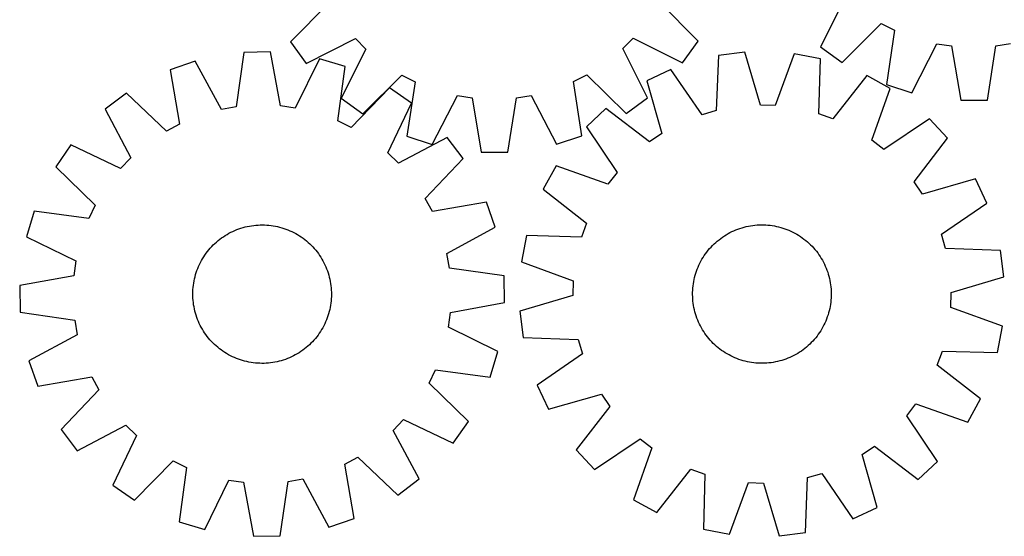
# Model space of a CAD drawing. Header units: millimetres. Extents: x 7 to 1493, y 7 to 2993.
# Tile 5 of 13: x 7 to 575, y 2113 to 2412. Entities that reach past the tile are written whole.
import ezdxf

# ---------------------------------------------------------------- set-up
doc = ezdxf.new("R2010")
doc.units = ezdxf.units.MM
doc.layers.add('CUT', color=7, linetype='CONTINUOUS', true_color=0x000000)

msp = doc.modelspace()

# ---------------------------------------------------------------- linework, layer by layer
at = {"layer": 'CUT'}
for p, q in [((185.123834, 2421.334537), (162.824538, 2398.713393)), ((398.050414, 2399.100922), (375.676703, 2421.648468)), ((482.856206, 2424.233363), (468.746874, 2395.774595)), ((481.243593, 2386.798931), (503.705799, 2409.258318)), ((503.705799, 2409.258318), (511.366714, 2405.407376)), ((511.366714, 2405.407376), (506.742184, 2373.981456)), ((162.824538, 2398.713393), (171.888726, 2386.280733)), ((171.888726, 2386.280733), (200.246574, 2400.591821)), ((200.246574, 2400.591821), (206.319531, 2394.538842)), ((354.569412, 2394.783079), (360.622392, 2400.856036)), ((360.622392, 2400.856036), (389.02724, 2386.638463)), ((389.02724, 2386.638463), (398.050414, 2399.100922)), ((135.940857, 2392.580955), (131.428496, 2361.138733)), ((151.323812, 2392.889538), (135.940857, 2392.580955)), ((157.0935, 2361.653573), (151.323812, 2392.889538)), ((206.319531, 2394.538842), (192.101957, 2366.133994)), ((368.8805, 2366.425232), (354.569412, 2394.783079)), ((424.999934, 2392.669834), (409.735144, 2390.741958)), ((434.029056, 2362.215775), (424.999934, 2392.669834)), ((468.746874, 2395.774595), (481.243593, 2386.798931)), ((521.400904, 2369.306791), (535.823399, 2397.60814)), ((535.823399, 2397.60814), (544.299368, 2396.31303)), ((544.299368, 2396.31303), (549.612323, 2364.996145)), ((564.998144, 2365.080068), (569.969154, 2396.453047)), ((569.969154, 2396.453047), (578.430491, 2397.840542)), ((107.848579, 2387.552066), (93.313876, 2382.504991)), ((122.988321, 2359.62783), (107.848579, 2387.552066)), ((179.595169, 2388.991304), (165.587477, 2360.48237)), ((194.320586, 2384.531189), (179.595169, 2388.991304)), ((409.735144, 2390.741958), (408.561199, 2358.999295)), ((453.52467, 2391.772461), (442.59916, 2361.946164)), ((468.638095, 2388.888901), (453.52467, 2391.772461)), ((467.814479, 2357.135218), (468.638095, 2388.888901)), ((93.313876, 2382.504991), (98.738546, 2351.207265)), ((190.155441, 2353.04109), (194.320586, 2384.531189)), ((382.329204, 2382.780782), (368.407272, 2376.230182)), ((400.327231, 2356.607403), (382.329204, 2382.780782)), ((204.564416, 2357.11082), (227.111962, 2379.48453)), ((227.111962, 2379.48453), (234.758161, 2375.604451)), ((234.758161, 2375.604451), (230.014026, 2344.196364)), ((326.193324, 2375.755088), (333.826696, 2379.66034)), ((331.04092, 2344.362803), (326.193324, 2375.755088)), ((333.826696, 2379.66034), (356.44784, 2357.361044)), ((368.407272, 2376.230182), (377.099806, 2345.678348)), ((495.489428, 2379.220821), (475.881817, 2354.230495)), ((508.97208, 2371.808087), (495.489428, 2379.220821)), ((220.003624, 2372.087419), (197.871772, 2349.302426)), ((232.630077, 2363.295194), (220.003624, 2372.087419)), ((498.376346, 2341.863051), (508.97208, 2371.808087)), ((506.742184, 2373.981456), (521.400904, 2369.306791)), ((68.150544, 2369.041242), (55.886851, 2359.749719)), ((91.178358, 2347.162153), (68.150544, 2369.041242)), ((192.101957, 2366.133994), (204.564416, 2357.11082)), ((244.654843, 2339.465927), (259.184977, 2367.712165)), ((259.184977, 2367.712165), (267.655954, 2366.384796)), ((267.655954, 2366.384796), (272.849647, 2335.047912)), ((288.235676, 2335.07326), (293.326087, 2366.427087)), ((293.326087, 2366.427087), (301.792645, 2367.78236)), ((301.792645, 2367.78236), (316.41577, 2339.584151)), ((356.44784, 2357.361044), (368.8805, 2366.425232)), ((549.612323, 2364.996145), (564.998144, 2365.080068)), ((55.886851, 2359.749719), (70.717549, 2331.660127)), ((131.428496, 2361.138733), (122.988321, 2359.62783)), ((165.587477, 2360.48237), (157.0935, 2361.653573)), ((218.937813, 2334.63343), (232.630077, 2363.295194)), ((344.802814, 2360.189754), (333.586516, 2349.65765)), ((370.007973, 2340.859087), (344.802814, 2360.189754)), ((408.561199, 2358.999295), (400.327231, 2356.607403)), ((442.59916, 2361.946164), (434.029056, 2362.215775)), ((197.871772, 2349.302426), (190.155441, 2353.04109)), ((475.881817, 2354.230495), (467.814479, 2357.135218)), ((531.521614, 2354.315678), (505.151233, 2336.607551)), ((542.053718, 2343.09938), (531.521614, 2354.315678)), ((98.738546, 2351.207265), (91.178358, 2347.162153)), ((333.586516, 2349.65765), (351.294643, 2323.287269)), ((253.210761, 2343.52397), (225.121169, 2328.693272)), ((230.014026, 2344.196364), (244.654843, 2339.465927)), ((262.502283, 2331.260278), (253.210761, 2343.52397)), ((316.41577, 2339.584151), (331.04092, 2344.362803)), ((377.099806, 2345.678348), (370.007973, 2340.859087)), ((505.151233, 2336.607551), (498.376346, 2341.863051)), ((522.723051, 2317.894221), (542.053718, 2343.09938)), ((36.115628, 2339.169035), (27.323402, 2326.542582)), ((64.777391, 2325.476771), (36.115628, 2339.169035)), ((70.717549, 2331.660127), (64.777391, 2325.476771)), ((225.121169, 2328.693272), (218.937813, 2334.63343)), ((240.623195, 2308.232464), (262.502283, 2331.260278)), ((272.849647, 2335.047912), (288.235676, 2335.07326)), ((27.323402, 2326.542582), (50.108395, 2304.410731)), ((316.094107, 2327.108116), (308.681373, 2313.625464)), ((346.039143, 2316.512383), (316.094107, 2327.108116)), ((351.294643, 2323.287269), (346.039143, 2316.512383)), ((558.094146, 2319.494922), (527.542312, 2310.802388)), ((564.644746, 2305.57299), (558.094146, 2319.494922)), ((308.681373, 2313.625464), (333.671699, 2294.017853)), ((527.542312, 2310.802388), (522.723051, 2317.894221)), ((244.668306, 2300.672275), (240.623195, 2308.232464)), ((50.108395, 2304.410731), (46.369731, 2296.6944)), ((275.966033, 2306.096946), (244.668306, 2300.672275)), ((281.013107, 2291.562243), (275.966033, 2306.096946)), ((538.471367, 2287.574963), (564.644746, 2305.57299)), ((14.879632, 2300.859545), (10.419517, 2286.134127)), ((46.369731, 2296.6944), (14.879632, 2300.859545)), ((130.678768, 2289.740523), (131.84138, 2290.217326)), ((131.84138, 2290.217326), (133.018394, 2290.657375)), ((133.018394, 2290.657375), (134.208651, 2291.060236)), ((134.208651, 2291.060236), (135.410974, 2291.425512)), ((135.410974, 2291.425512), (136.624177, 2291.752841)), ((136.624177, 2291.752841), (137.847063, 2292.041901)), ((137.847063, 2292.041901), (139.078426, 2292.292407)), ((139.078426, 2292.292407), (140.317049, 2292.504111)), ((140.317049, 2292.504111), (141.561712, 2292.676804)), ((141.561712, 2292.676804), (142.811184, 2292.810317)), ((142.811184, 2292.810317), (144.064233, 2292.904516)), ((144.064233, 2292.904516), (145.319624, 2292.95931)), ((145.319624, 2292.95931), (146.576115, 2292.974644)), ((146.576115, 2292.974644), (147.832469, 2292.950504)), ((147.832469, 2292.950504), (149.087444, 2292.886912)), ((149.087444, 2292.886912), (150.339803, 2292.783932)), ((150.339803, 2292.783932), (151.588309, 2292.641665)), ((151.588309, 2292.641665), (152.83173, 2292.460251)), ((152.83173, 2292.460251), (154.068839, 2292.239871)), ((154.068839, 2292.239871), (155.298415, 2291.980741)), ((155.298415, 2291.980741), (156.519246, 2291.683116)), ((156.519246, 2291.683116), (157.730125, 2291.347291)), ((157.730125, 2291.347291), (158.929858, 2290.973598)), ((158.929858, 2290.973598), (160.117262, 2290.562404)), ((160.117262, 2290.562404), (161.291163, 2290.114116)), ((161.291163, 2290.114116), (162.450404, 2289.629176)), ((253.088871, 2276.4225), (281.013107, 2291.562243)), ((333.671699, 2294.017853), (330.766976, 2285.950515)), ((418.710549, 2289.603938), (419.867686, 2290.093877)), ((419.867686, 2290.093877), (421.039642, 2290.547228)), ((421.039642, 2290.547228), (422.225259, 2290.963543)), ((422.225259, 2290.963543), (423.423368, 2291.342411)), ((423.423368, 2291.342411), (424.632787, 2291.683459)), ((424.632787, 2291.683459), (425.852321, 2291.98635)), ((425.852321, 2291.98635), (427.080768, 2292.250785)), ((427.080768, 2292.250785), (428.316914, 2292.476503)), ((428.316914, 2292.476503), (429.559541, 2292.663282)), ((429.559541, 2292.663282), (430.807421, 2292.810936)), ((430.807421, 2292.810936), (432.059323, 2292.919321)), ((432.059323, 2292.919321), (433.314012, 2292.988329)), ((433.314012, 2292.988329), (434.57025, 2293.017892)), ((434.57025, 2293.017892), (435.826796, 2293.007981)), ((435.826796, 2293.007981), (437.082411, 2292.958606)), ((437.082411, 2292.958606), (438.335856, 2292.869816)), ((438.335856, 2292.869816), (439.585893, 2292.741697)), ((439.585893, 2292.741697), (440.831289, 2292.574378)), ((440.831289, 2292.574378), (442.070814, 2292.368022)), ((442.070814, 2292.368022), (443.303247, 2292.122833)), ((443.303247, 2292.122833), (444.527369, 2291.839054)), ((444.527369, 2291.839054), (445.741974, 2291.516964)), ((445.741974, 2291.516964), (446.945863, 2291.156882)), ((446.945863, 2291.156882), (448.137847, 2290.759162)), ((448.137847, 2290.759162), (449.31675, 2290.324197)), ((449.31675, 2290.324197), (450.481409, 2289.852417)), ((10.419517, 2286.134127), (38.928451, 2272.126436)), ((121.047142, 2283.884587), (122.030567, 2284.666816)), ((122.030567, 2284.666816), (123.038077, 2285.417769)), ((123.038077, 2285.417769), (124.068678, 2286.136705)), ((124.068678, 2286.136705), (125.121353, 2286.822914)), ((125.121353, 2286.822914), (126.195062, 2287.475719)), ((126.195062, 2287.475719), (127.288747, 2288.094476)), ((127.288747, 2288.094476), (128.401328, 2288.678574)), ((128.401328, 2288.678574), (129.531707, 2289.227437)), ((129.531707, 2289.227437), (130.678768, 2289.740523)), ((162.450404, 2289.629176), (163.593841, 2289.108062)), ((163.593841, 2289.108062), (164.720345, 2288.55129)), ((164.720345, 2288.55129), (165.828804, 2287.959408)), ((165.828804, 2287.959408), (166.918125, 2287.333)), ((166.918125, 2287.333), (167.987233, 2286.672685)), ((167.987233, 2286.672685), (169.035072, 2285.979115)), ((169.035072, 2285.979115), (170.060608, 2285.252973)), ((170.060608, 2285.252973), (171.06283, 2284.494977)), ((171.06283, 2284.494977), (172.040748, 2283.705874)), ((299.013292, 2286.774132), (296.129733, 2271.660706)), ((330.766976, 2285.950515), (299.013292, 2286.774132)), ((409.14586, 2283.639297), (410.120363, 2284.432614)), ((410.120363, 2284.432614), (411.119304, 2285.194929)), ((411.119304, 2285.194929), (412.141697, 2285.92549)), ((412.141697, 2285.92549), (413.186532, 2286.623577)), ((413.186532, 2286.623577), (414.25278, 2287.2885)), ((414.25278, 2287.2885), (415.339387, 2287.919604)), ((415.339387, 2287.919604), (416.445282, 2288.516265)), ((416.445282, 2288.516265), (417.569372, 2289.077894)), ((417.569372, 2289.077894), (418.710549, 2289.603938)), ((450.481409, 2289.852417), (451.630674, 2289.344286)), ((451.630674, 2289.344286), (452.763411, 2288.800307)), ((452.763411, 2288.800307), (453.878502, 2288.221017)), ((453.878502, 2288.221017), (454.974848, 2287.606986)), ((454.974848, 2287.606986), (456.051365, 2286.958821)), ((456.051365, 2286.958821), (457.106992, 2286.277162)), ((457.106992, 2286.277162), (458.140686, 2285.562681)), ((458.140686, 2285.562681), (459.151428, 2284.816084)), ((459.151428, 2284.816084), (460.13822, 2284.038107)), ((540.863259, 2279.340995), (538.471367, 2287.574963)), ((115.704948, 2278.579707), (116.524378, 2279.532356)), ((116.524378, 2279.532356), (117.373328, 2280.458796)), ((117.373328, 2280.458796), (118.250959, 2281.358113)), ((118.250959, 2281.358113), (119.156405, 2282.229418)), ((119.156405, 2282.229418), (120.088773, 2283.071854)), ((120.088773, 2283.071854), (121.047142, 2283.884587)), ((172.040748, 2283.705874), (172.993397, 2282.886443)), ((172.993397, 2282.886443), (173.919837, 2282.037494)), ((173.919837, 2282.037494), (174.819154, 2281.159863)), ((174.819154, 2281.159863), (175.69046, 2280.254416)), ((175.69046, 2280.254416), (176.532895, 2279.322049)), ((176.532895, 2279.322049), (177.345629, 2278.363679)), ((403.864087, 2278.274256), (404.672676, 2279.236124)), ((404.672676, 2279.236124), (405.511079, 2280.172119)), ((405.511079, 2280.172119), (406.378469, 2281.081318)), ((406.378469, 2281.081318), (407.27399, 2281.962822)), ((407.27399, 2281.962822), (408.196757, 2282.815763)), ((408.196757, 2282.815763), (409.14586, 2283.639297)), ((460.13822, 2284.038107), (461.100088, 2283.229518)), ((461.100088, 2283.229518), (462.036083, 2282.391114)), ((462.036083, 2282.391114), (462.945282, 2281.523725)), ((462.945282, 2281.523725), (463.826786, 2280.628204)), ((463.826786, 2280.628204), (464.679727, 2279.705437)), ((464.679727, 2279.705437), (465.503261, 2278.756334)), ((465.503261, 2278.756334), (466.296578, 2277.781831)), ((572.605921, 2278.16705), (540.863259, 2279.340995)), ((111.451414, 2272.367763), (112.077821, 2273.457084)), ((112.077821, 2273.457084), (112.738136, 2274.526191)), ((112.738136, 2274.526191), (113.431707, 2275.57403)), ((113.431707, 2275.57403), (114.157849, 2276.599567)), ((114.157849, 2276.599567), (114.915845, 2277.601789)), ((114.915845, 2277.601789), (115.704948, 2278.579707)), ((177.345629, 2278.363679), (178.127858, 2277.380255)), ((178.127858, 2277.380255), (178.878811, 2276.372745)), ((178.878811, 2276.372745), (179.597746, 2275.342144)), ((179.597746, 2275.342144), (180.283955, 2274.289469)), ((180.283955, 2274.289469), (180.936761, 2273.215759)), ((180.936761, 2273.215759), (181.555518, 2272.122075)), ((254.599774, 2267.982326), (253.088871, 2276.4225)), ((399.681177, 2272.014539), (400.295208, 2273.110884)), ((400.295208, 2273.110884), (400.943373, 2274.187401)), ((400.943373, 2274.187401), (401.625032, 2275.243028)), ((401.625032, 2275.243028), (402.339513, 2276.276722)), ((402.339513, 2276.276722), (403.08611, 2277.287464)), ((403.08611, 2277.287464), (403.864087, 2278.274256)), ((466.296578, 2277.781831), (467.058893, 2276.78289)), ((467.058893, 2276.78289), (467.789454, 2275.760497)), ((467.789454, 2275.760497), (468.487541, 2274.715662)), ((468.487541, 2274.715662), (469.152464, 2273.649414)), ((469.152464, 2273.649414), (469.783568, 2272.562807)), ((574.533798, 2262.90226), (572.605921, 2278.16705)), ((38.928451, 2272.126436), (37.757248, 2263.632458)), ((108.848418, 2266.65622), (109.296706, 2267.830121)), ((109.296706, 2267.830121), (109.781646, 2268.989362)), ((109.781646, 2268.989362), (110.302759, 2270.132799)), ((110.302759, 2270.132799), (110.859532, 2271.259303)), ((110.859532, 2271.259303), (111.451414, 2272.367763)), ((181.555518, 2272.122075), (182.139616, 2271.009494)), ((182.139616, 2271.009494), (182.688479, 2269.879115)), ((182.688479, 2269.879115), (183.201565, 2268.732054)), ((183.201565, 2268.732054), (183.678368, 2267.569442)), ((183.678368, 2267.569442), (184.118417, 2266.392427)), ((286.041997, 2263.469965), (254.599774, 2267.982326)), ((296.129733, 2271.660706), (325.956029, 2260.735196)), ((397.143032, 2266.273883), (397.577997, 2267.452786)), ((397.577997, 2267.452786), (398.049777, 2268.617445)), ((398.049777, 2268.617445), (398.557908, 2269.76671)), ((398.557908, 2269.76671), (399.101887, 2270.899447)), ((399.101887, 2270.899447), (399.681177, 2272.014539)), ((469.783568, 2272.562807), (470.380229, 2271.456912)), ((470.380229, 2271.456912), (470.941858, 2270.332822)), ((470.941858, 2270.332822), (471.467902, 2269.191645)), ((471.467902, 2269.191645), (471.957841, 2268.034508)), ((471.957841, 2268.034508), (472.411192, 2266.862552)), ((37.757248, 2263.632458), (6.521284, 2257.862771)), ((107.170951, 2260.607797), (107.430081, 2261.837374)), ((107.430081, 2261.837374), (107.727705, 2263.058204)), ((107.727705, 2263.058204), (108.06353, 2264.269083)), ((108.06353, 2264.269083), (108.437224, 2265.468817)), ((108.437224, 2265.468817), (108.848418, 2266.65622)), ((184.118417, 2266.392427), (184.521278, 2265.202171)), ((184.521278, 2265.202171), (184.886553, 2263.999848)), ((184.886553, 2263.999848), (185.213882, 2262.786645)), ((185.213882, 2262.786645), (185.502943, 2261.563758)), ((286.350579, 2248.087009), (286.041997, 2263.469965)), ((395.779361, 2261.439283), (396.06314, 2262.663405)), ((396.06314, 2262.663405), (396.38523, 2263.87801)), ((396.38523, 2263.87801), (396.745312, 2265.081899)), ((396.745312, 2265.081899), (397.143032, 2266.273883)), ((472.411192, 2266.862552), (472.827507, 2265.676935)), ((472.827507, 2265.676935), (473.206375, 2264.478826)), ((473.206375, 2264.478826), (473.547423, 2263.269407)), ((473.547423, 2263.269407), (473.850314, 2262.049873)), ((473.850314, 2262.049873), (474.114749, 2260.821426)), ((544.079739, 2253.873138), (574.533798, 2262.90226)), ((6.521284, 2257.862771), (6.829867, 2242.479815)), ((106.52391, 2255.626403), (106.62689, 2256.878761)), ((106.62689, 2256.878761), (106.769157, 2258.127267)), ((106.769157, 2258.127267), (106.95057, 2259.370688)), ((106.95057, 2259.370688), (107.170951, 2260.607797)), ((185.502943, 2261.563758), (185.753448, 2260.332396)), ((185.753448, 2260.332396), (185.965152, 2259.093772)), ((185.965152, 2259.093772), (186.137846, 2257.84911)), ((186.137846, 2257.84911), (186.271358, 2256.599638)), ((186.271358, 2256.599638), (186.365558, 2255.346588)), ((325.956029, 2260.735196), (325.686418, 2252.165092)), ((394.943588, 2255.218447), (395.032378, 2256.471892)), ((395.032378, 2256.471892), (395.160497, 2257.721929)), ((395.160497, 2257.721929), (395.327816, 2258.967325)), ((395.327816, 2258.967325), (395.534172, 2260.20685)), ((395.534172, 2260.20685), (395.779361, 2261.439283)), ((474.114749, 2260.821426), (474.340467, 2259.58528)), ((474.340467, 2259.58528), (474.527245, 2258.342653)), ((474.527245, 2258.342653), (474.6749, 2257.094773)), ((474.6749, 2257.094773), (474.783284, 2255.842871)), ((106.436177, 2253.115074), (106.460318, 2254.371427)), ((106.451511, 2251.858582), (106.436177, 2253.115074)), ((106.506305, 2250.603192), (106.451511, 2251.858582)), ((106.460318, 2254.371427), (106.52391, 2255.626403)), ((106.600505, 2249.350142), (106.506305, 2250.603192)), ((186.347953, 2250.323377), (186.244973, 2249.071019)), ((186.411545, 2251.578353), (186.347953, 2250.323377)), ((186.365558, 2255.346588), (186.420352, 2254.091198)), ((186.435686, 2252.834706), (186.411545, 2251.578353)), ((186.420352, 2254.091198), (186.435686, 2252.834706)), ((325.686418, 2252.165092), (295.232359, 2243.13597)), ((394.884302, 2252.706286), (394.894213, 2253.962832)), ((394.913865, 2251.450049), (394.884302, 2252.706286)), ((394.894213, 2253.962832), (394.943588, 2255.218447)), ((394.982873, 2250.195359), (394.913865, 2251.450049)), ((474.82257, 2250.819783), (474.733779, 2249.566338)), ((474.783284, 2255.842871), (474.852292, 2254.588181)), ((474.871945, 2252.075398), (474.82257, 2250.819783)), ((474.852292, 2254.588181), (474.881856, 2253.331944)), ((474.881856, 2253.331944), (474.871945, 2252.075398)), ((543.810128, 2245.303034), (544.079739, 2253.873138)), ((106.734018, 2248.10067), (106.600505, 2249.350142)), ((106.906711, 2246.856008), (106.734018, 2248.10067)), ((107.118415, 2245.617384), (106.906711, 2246.856008)), ((107.368921, 2244.386022), (107.118415, 2245.617384)), ((185.700912, 2245.341983), (185.441782, 2244.112406)), ((185.921293, 2246.579092), (185.700912, 2245.341983)), ((186.102706, 2247.822513), (185.921293, 2246.579092)), ((186.244973, 2249.071019), (186.102706, 2247.822513)), ((255.114615, 2242.317322), (286.350579, 2248.087009)), ((395.091258, 2248.943457), (394.982873, 2250.195359)), ((395.238912, 2247.695577), (395.091258, 2248.943457)), ((395.425691, 2246.45295), (395.238912, 2247.695577)), ((395.651409, 2245.216804), (395.425691, 2246.45295)), ((395.915844, 2243.988357), (395.651409, 2245.216804)), ((473.986797, 2244.598947), (473.703018, 2243.374825)), ((474.231986, 2245.831379), (473.986797, 2244.598947)), ((474.438342, 2247.070905), (474.231986, 2245.831379)), ((474.605661, 2248.316301), (474.438342, 2247.070905)), ((474.733779, 2249.566338), (474.605661, 2248.316301)), ((573.636425, 2234.377524), (543.810128, 2245.303034)), ((6.829867, 2242.479815), (38.272089, 2237.967454)), ((107.657981, 2243.163135), (107.368921, 2244.386022)), ((107.98531, 2241.949932), (107.657981, 2243.163135)), ((108.350585, 2240.747609), (107.98531, 2241.949932)), ((108.753446, 2239.557353), (108.350585, 2240.747609)), ((109.193495, 2238.380338), (108.753446, 2239.557353)), ((184.023446, 2239.29356), (183.575158, 2238.119659)), ((184.434639, 2240.480963), (184.023446, 2239.29356)), ((184.808333, 2241.680697), (184.434639, 2240.480963)), ((185.144158, 2242.891576), (184.808333, 2241.680697)), ((185.441782, 2244.112406), (185.144158, 2242.891576)), ((253.943412, 2233.823344), (255.114615, 2242.317322)), ((295.232359, 2243.13597), (297.160236, 2227.87118)), ((396.218735, 2242.768823), (395.915844, 2243.988357)), ((396.559783, 2241.559404), (396.218735, 2242.768823)), ((396.938651, 2240.361295), (396.559783, 2241.559404)), ((397.354966, 2239.175678), (396.938651, 2240.361295)), ((397.808317, 2238.003722), (397.354966, 2239.175678)), ((472.623126, 2239.764347), (472.188161, 2238.585444)), ((473.020846, 2240.956331), (472.623126, 2239.764347)), ((473.380928, 2242.16022), (473.020846, 2240.956331)), ((473.703018, 2243.374825), (473.380928, 2242.16022)), ((38.272089, 2237.967454), (39.782992, 2229.52728)), ((109.670298, 2237.217726), (109.193495, 2238.380338)), ((110.183384, 2236.070665), (109.670298, 2237.217726)), ((110.732247, 2234.940286), (110.183384, 2236.070665)), ((111.316346, 2233.827705), (110.732247, 2234.940286)), ((111.935103, 2232.734021), (111.316346, 2233.827705)), ((181.420449, 2233.582017), (180.794042, 2232.492696)), ((182.012332, 2234.690477), (181.420449, 2233.582017)), ((182.569104, 2235.816981), (182.012332, 2234.690477)), ((183.090217, 2236.960418), (182.569104, 2235.816981)), ((183.575158, 2238.119659), (183.090217, 2236.960418)), ((282.452346, 2219.815653), (253.943412, 2233.823344)), ((398.298256, 2236.846585), (397.808317, 2238.003722)), ((398.8243, 2235.705408), (398.298256, 2236.846585)), ((399.385929, 2234.581318), (398.8243, 2235.705408)), ((399.98259, 2233.475423), (399.385929, 2234.581318)), ((400.613694, 2232.388816), (399.98259, 2233.475423)), ((470.084981, 2234.023691), (469.47095, 2232.927346)), ((470.664271, 2235.138783), (470.084981, 2234.023691)), ((471.20825, 2236.27152), (470.664271, 2235.138783)), ((471.716381, 2237.420785), (471.20825, 2236.27152)), ((472.188161, 2238.585444), (471.716381, 2237.420785)), ((570.752865, 2219.264098), (573.636425, 2234.377524)), ((39.782992, 2229.52728), (11.858756, 2214.387537)), ((112.587908, 2231.660311), (111.935103, 2232.734021)), ((113.274117, 2230.607636), (112.587908, 2231.660311)), ((113.993053, 2229.577035), (113.274117, 2230.607636)), ((114.744006, 2228.569525), (113.993053, 2229.577035)), ((115.526235, 2227.586101), (114.744006, 2228.569525)), ((116.338968, 2226.627731), (115.526235, 2227.586101)), ((177.956018, 2228.347991), (177.166915, 2227.370073)), ((178.714015, 2229.350213), (177.956018, 2228.347991)), ((179.440156, 2230.37575), (178.714015, 2229.350213)), ((180.133727, 2231.423589), (179.440156, 2230.37575)), ((180.794042, 2232.492696), (180.133727, 2231.423589)), ((297.160236, 2227.87118), (328.902899, 2226.697235)), ((401.278617, 2231.322568), (400.613694, 2232.388816)), ((401.976704, 2230.277733), (401.278617, 2231.322568)), ((402.707265, 2229.25534), (401.976704, 2230.277733)), ((403.46958, 2228.256399), (402.707265, 2229.25534)), ((404.262896, 2227.281896), (403.46958, 2228.256399)), ((465.902071, 2227.763974), (465.093482, 2226.802106)), ((466.680048, 2228.750766), (465.902071, 2227.763974)), ((467.426645, 2229.761508), (466.680048, 2228.750766)), ((468.141126, 2230.795202), (467.426645, 2229.761508)), ((468.822785, 2231.850829), (468.141126, 2230.795202)), ((469.47095, 2232.927346), (468.822785, 2231.850829)), ((117.181403, 2225.695364), (116.338968, 2226.627731)), ((118.052709, 2224.789917), (117.181403, 2225.695364)), ((118.952026, 2223.912286), (118.052709, 2224.789917)), ((119.878466, 2223.063337), (118.952026, 2223.912286)), ((120.831115, 2222.243906), (119.878466, 2223.063337)), ((121.809033, 2221.454803), (120.831115, 2222.243906)), ((171.824721, 2222.065193), (170.841296, 2221.282964)), ((172.78309, 2222.877926), (171.824721, 2222.065193)), ((173.715458, 2223.720362), (172.78309, 2222.877926)), ((174.620904, 2224.591667), (173.715458, 2223.720362)), ((175.498535, 2225.490984), (174.620904, 2224.591667)), ((176.347485, 2226.417424), (175.498535, 2225.490984)), ((177.166915, 2227.370073), (176.347485, 2226.417424)), ((328.902899, 2226.697235), (331.294791, 2218.463267)), ((405.086431, 2226.332793), (404.262896, 2227.281896)), ((405.939372, 2225.410026), (405.086431, 2226.332793)), ((406.820876, 2224.514505), (405.939372, 2225.410026)), ((407.730075, 2223.647116), (406.820876, 2224.514505)), ((408.66607, 2222.808712), (407.730075, 2223.647116)), ((409.627938, 2222.000123), (408.66607, 2222.808712)), ((410.61473, 2221.222146), (409.627938, 2222.000123)), ((460.620298, 2222.398932), (459.645795, 2221.605616)), ((461.569401, 2223.222467), (460.620298, 2222.398932)), ((462.492168, 2224.075408), (461.569401, 2223.222467)), ((463.387689, 2224.956912), (462.492168, 2224.075408)), ((464.255078, 2225.866111), (463.387689, 2224.956912)), ((465.093482, 2226.802106), (464.255078, 2225.866111)), ((122.811255, 2220.696807), (121.809033, 2221.454803)), ((123.836791, 2219.970665), (122.811255, 2220.696807)), ((124.88463, 2219.277095), (123.836791, 2219.970665)), ((125.953738, 2218.61678), (124.88463, 2219.277095)), ((127.043059, 2217.990372), (125.953738, 2218.61678)), ((128.151518, 2217.39849), (127.043059, 2217.990372)), ((129.278022, 2216.841718), (128.151518, 2217.39849)), ((130.421459, 2216.320604), (129.278022, 2216.841718)), ((131.5807, 2215.835664), (130.421459, 2216.320604)), ((162.193095, 2216.209257), (161.030484, 2215.732454)), ((163.340157, 2216.722343), (162.193095, 2216.209257)), ((164.470535, 2217.271206), (163.340157, 2216.722343)), ((165.583116, 2217.855304), (164.470535, 2217.271206)), ((166.676801, 2218.474061), (165.583116, 2217.855304)), ((167.750511, 2219.126866), (166.676801, 2218.474061)), ((168.803185, 2219.813075), (167.750511, 2219.126866)), ((169.833786, 2220.532011), (168.803185, 2219.813075)), ((170.841296, 2221.282964), (169.833786, 2220.532011)), ((277.992231, 2205.090235), (282.452346, 2219.815653)), ((331.294791, 2218.463267), (305.121412, 2200.46524)), ((411.625472, 2220.475549), (410.61473, 2221.222146)), ((412.659166, 2219.761068), (411.625472, 2220.475549)), ((413.714793, 2219.079409), (412.659166, 2219.761068)), ((414.79131, 2218.431244), (413.714793, 2219.079409)), ((415.887655, 2217.817213), (414.79131, 2218.431244)), ((417.002747, 2217.237923), (415.887655, 2217.817213)), ((418.135484, 2216.693944), (417.002747, 2217.237923)), ((419.284749, 2216.185813), (418.135484, 2216.693944)), ((420.449408, 2215.714033), (419.284749, 2216.185813)), ((451.055609, 2216.434292), (449.898472, 2215.944353)), ((452.196786, 2216.960336), (451.055609, 2216.434292)), ((453.320876, 2217.521965), (452.196786, 2216.960336)), ((454.426771, 2218.118626), (453.320876, 2217.521965)), ((455.513378, 2218.74973), (454.426771, 2218.118626)), ((456.579625, 2219.414653), (455.513378, 2218.74973)), ((457.624461, 2220.11274), (456.579625, 2219.414653)), ((458.646854, 2220.843301), (457.624461, 2220.11274)), ((459.645795, 2221.605616), (458.646854, 2220.843301)), ((536.094459, 2212.020376), (538.999182, 2220.087715)), ((538.999182, 2220.087715), (570.752865, 2219.264098)), ((11.858756, 2214.387537), (16.90583, 2199.852834)), ((132.754602, 2215.387376), (131.5807, 2215.835664)), ((133.942005, 2214.976182), (132.754602, 2215.387376)), ((135.141738, 2214.602489), (133.942005, 2214.976182)), ((136.352617, 2214.266664), (135.141738, 2214.602489)), ((137.573448, 2213.969039), (136.352617, 2214.266664)), ((138.803024, 2213.709909), (137.573448, 2213.969039)), ((140.040133, 2213.489529), (138.803024, 2213.709909)), ((141.283555, 2213.308115), (140.040133, 2213.489529)), ((142.53206, 2213.165848), (141.283555, 2213.308115)), ((143.784419, 2213.062868), (142.53206, 2213.165848)), ((145.039394, 2212.999276), (143.784419, 2213.062868)), ((146.295748, 2212.975136), (145.039394, 2212.999276)), ((147.55224, 2212.99047), (146.295748, 2212.975136)), ((148.80763, 2213.045264), (147.55224, 2212.99047)), ((150.060679, 2213.139464), (148.80763, 2213.045264)), ((151.310152, 2213.272976), (150.060679, 2213.139464)), ((152.554814, 2213.445669), (151.310152, 2213.272976)), ((153.793437, 2213.657373), (152.554814, 2213.445669)), ((155.0248, 2213.907879), (153.793437, 2213.657373)), ((156.247686, 2214.196939), (155.0248, 2213.907879)), ((157.46089, 2214.524268), (156.247686, 2214.196939)), ((158.663213, 2214.889544), (157.46089, 2214.524268)), ((159.853469, 2215.292405), (158.663213, 2214.889544)), ((161.030484, 2215.732454), (159.853469, 2215.292405)), ((421.628311, 2215.279068), (420.449408, 2215.714033)), ((422.820295, 2214.881348), (421.628311, 2215.279068)), ((424.024184, 2214.521266), (422.820295, 2214.881348)), ((425.238788, 2214.199176), (424.024184, 2214.521266)), ((426.462911, 2213.915397), (425.238788, 2214.199176)), ((427.695343, 2213.670208), (426.462911, 2213.915397)), ((428.934869, 2213.463852), (427.695343, 2213.670208)), ((430.180265, 2213.296533), (428.934869, 2213.463852)), ((431.430302, 2213.168414), (430.180265, 2213.296533)), ((432.683747, 2213.079624), (431.430302, 2213.168414)), ((433.939362, 2213.030249), (432.683747, 2213.079624)), ((435.195908, 2213.020338), (433.939362, 2213.030249)), ((436.452145, 2213.049901), (435.195908, 2213.020338)), ((437.706834, 2213.118909), (436.452145, 2213.049901)), ((438.958737, 2213.227294), (437.706834, 2213.118909)), ((440.206617, 2213.374948), (438.958737, 2213.227294)), ((441.449244, 2213.561727), (440.206617, 2213.374948)), ((442.68539, 2213.787445), (441.449244, 2213.561727)), ((443.913837, 2214.05188), (442.68539, 2213.787445)), ((445.133371, 2214.354771), (443.913837, 2214.05188)), ((446.342789, 2214.695819), (445.133371, 2214.354771)), ((447.540899, 2215.074687), (446.342789, 2214.695819)), ((448.726516, 2215.491002), (447.540899, 2215.074687)), ((449.898472, 2215.944353), (448.726516, 2215.491002)), ((561.084784, 2192.412766), (536.094459, 2212.020376)), ((16.90583, 2199.852834), (48.203557, 2205.277505)), ((48.203557, 2205.277505), (52.248668, 2197.717316)), ((242.763468, 2201.539049), (246.502132, 2209.25538)), ((246.502132, 2209.25538), (277.992231, 2205.090235)), ((265.548461, 2179.407198), (242.763468, 2201.539049)), ((305.121412, 2200.46524), (311.672011, 2186.543308)), ((52.248668, 2197.717316), (30.36958, 2174.689502)), ((311.672011, 2186.543308), (342.223846, 2195.235842)), ((342.223846, 2195.235842), (347.043107, 2188.144009)), ((347.043107, 2188.144009), (327.71244, 2162.93885)), ((518.471514, 2182.750961), (523.727015, 2189.525847)), ((523.727015, 2189.525847), (553.672051, 2178.930114)), ((553.672051, 2178.930114), (561.084784, 2192.412766)), ((536.179642, 2156.38058), (518.471514, 2182.750961)), ((39.661103, 2162.42581), (67.750694, 2177.256508)), ((67.750694, 2177.256508), (73.93405, 2171.31635)), ((222.154314, 2174.289653), (228.094472, 2180.473009)), ((228.094472, 2180.473009), (256.756235, 2166.780745)), ((256.756235, 2166.780745), (265.548461, 2179.407198)), ((30.36958, 2174.689502), (39.661103, 2162.42581)), ((73.93405, 2171.31635), (60.241787, 2142.654587)), ((236.985012, 2146.200061), (222.154314, 2174.289653)), ((338.244544, 2151.722552), (364.614925, 2169.430679)), ((364.614925, 2169.430679), (371.389811, 2164.175179)), ((492.666351, 2160.359882), (499.758185, 2165.179143)), ((499.758185, 2165.179143), (524.963344, 2145.848476)), ((327.71244, 2162.93885), (338.244544, 2151.722552)), ((371.389811, 2164.175179), (360.794077, 2134.230143)), ((501.358885, 2129.808048), (492.666351, 2160.359882)), ((72.868239, 2133.862361), (95.000091, 2156.647354)), ((95.000091, 2156.647354), (102.716422, 2152.90869)), ((194.133317, 2154.742515), (201.693505, 2158.787627)), ((199.557988, 2123.444789), (194.133317, 2154.742515)), ((201.693505, 2158.787627), (224.721319, 2136.908538)), ((524.963344, 2145.848476), (536.179642, 2156.38058)), ((102.716422, 2152.90869), (98.551277, 2121.418591)), ((374.27673, 2126.817409), (393.88434, 2151.807735)), ((393.88434, 2151.807735), (401.951679, 2148.903012)), ((401.951679, 2148.903012), (401.128062, 2117.149329)), ((461.204959, 2147.038935), (469.438927, 2149.430827)), ((469.438927, 2149.430827), (487.436954, 2123.257448)), ((60.241787, 2142.654587), (72.868239, 2133.862361)), ((113.276694, 2116.958476), (127.284386, 2145.46741)), ((127.284386, 2145.46741), (135.778363, 2144.296207)), ((135.778363, 2144.296207), (141.548051, 2113.060242)), ((156.931006, 2113.368825), (161.443368, 2144.811047)), ((161.443368, 2144.811047), (169.883542, 2146.32195)), ((169.883542, 2146.32195), (185.023285, 2118.397714)), ((224.721319, 2136.908538), (236.985012, 2146.200061)), ((416.241488, 2114.265769), (427.166998, 2144.092066)), ((427.166998, 2144.092066), (435.737102, 2143.822455)), ((435.737102, 2143.822455), (444.766223, 2113.368396)), ((460.031014, 2115.296272), (461.204959, 2147.038935)), ((360.794077, 2134.230143), (374.27673, 2126.817409)), ((487.436954, 2123.257448), (501.358885, 2129.808048)), ((98.551277, 2121.418591), (113.276694, 2116.958476)), ((185.023285, 2118.397714), (199.557988, 2123.444789)), ((401.128062, 2117.149329), (416.241488, 2114.265769)), ((444.766223, 2113.368396), (460.031014, 2115.296272)), ((141.548051, 2113.060242), (156.931006, 2113.368825))]:
    msp.add_line(p, q, dxfattribs=at)

doc.saveas('drawing.dxf')
